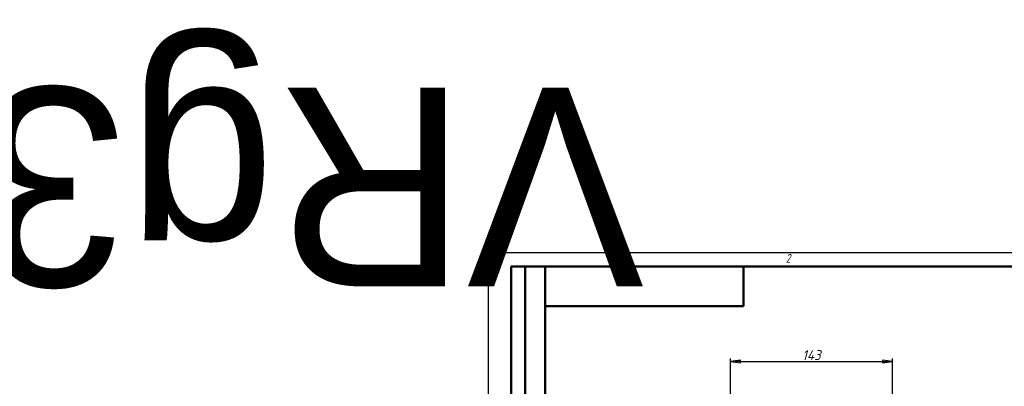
# Model space of a CAD drawing. Header units: millimetres. Extents: x -2152 to 4800, y -270 to 948.
# Tile 7 of 9: x -414 to 455, y 624 to 948. Entities that reach past the tile are written whole.
import ezdxf
from ezdxf.enums import TextEntityAlignment as Align

# ---------------------------------------------------------------- set-up
doc = ezdxf.new("R2018")
doc.units = ezdxf.units.MM
doc.header["$LTSCALE"] = 2.5
for name, color, linetype, lineweight in [('Кромка (ГОСТ)', 7, 'Continuous', 50), ('Обозначение (ГОСТ)', 7, 'Continuous', 25), ('Размер (ГОСТ)', 7, 'Continuous', 25), ('Эскизная геометрия (ГОСТ)', 7, 'Continuous', 50)]:
    doc.layers.add(name, color=color, linetype=linetype, lineweight=lineweight)
doc.styles.add('Альтернативный текст (ГОСТ)', font='arial.ttf', dxfattribs={"width": 0.8})
doc.styles.add('Обычный текст (ГОСТ)', font='GOST Common Italic.ttf')
doc.dimstyles.new('Обычный (ГОСТ)', dxfattribs={"dimscale": 2.5, "dimtxt": 3.5, "dimasz": 3.5, "dimexe": 1, "dimexo": 0, "dimgap": 0.5, "dimtad": 1, "dimtxsty": 'Обычный текст (ГОСТ)', "dimblk": 'Filled-1', "dimcen": 0.09, "dimdle": 15, "dimclrd": 256, "dimclre": 256, "dimclrt": 256, "dimazin": 2, "dimtfac": 0.714286, "dimtdec": 3, "dimtmove": 0, "dimatfit": 3, "dimfxl": 1, "dimtolj": 1, "dimlwd": 25, "dimlwe": 25, "dimarcsym": 0})

# ---------------------------------------------------------------- blocks, each defined once
blk = doc.blocks.new('Рамки ГОСТ - Рамка')
at = {"layer": 'Кромка (ГОСТ)', "lineweight": 25}
for p, q in [((0, 0), (0, 297)), ((0, 297), (420, 297))]:
    blk.add_line(p, q, dxfattribs=at)
at = {"layer": 'Кромка (ГОСТ)'}
for p, q in [((415, 292), (20, 292)), ((20, 292), (20, 5))]:
    blk.add_line(p, q, dxfattribs=at)
at = {"layer": 'Кромка (ГОСТ)', "insert": (105, 296.5), "char_height": 3.17, "width": 5.2328, "attachment_point": 1, "style": 'Альтернативный текст (ГОСТ)'}
blk.add_mtext('\\fGOST Common|b0|i1;{\\H3.1700;2}', dxfattribs=at)
blk = doc.blocks.new('ГОСТ - Доп. графы 2')
at = {"layer": 'Эскизная геометрия (ГОСТ)'}
for p, q in [((-12, 0), (-12, 120)), ((-12, 120), (0, 120)), ((-7, 0), (-7, 120)), ((-12, 60), (0, 60)), ((0, 0), (-12, 0))]:
    blk.add_line(p, q, dxfattribs=at)
at = {"layer": 'Обозначение (ГОСТ)', "lineweight": 30, "flags": 17}
for tag, p in [('Первичная_применяемость', (-3.65, 90.03)), ('Справочный_номер', (-3.55, 30.02))]:
    blk.add_attdef(tag, text='', height=3.17, rotation=90, dxfattribs=at).set_placement(p, align=Align.MIDDLE_CENTER)
blk = doc.blocks.new('ГОСТ - Доп. графы 3')
at = {"layer": 'Эскизная геометрия (ГОСТ)'}
for p, q in [((0, 0), (70, 0)), ((70, 0), (70, -14)), ((70, -14), (0, -14))]:
    blk.add_line(p, q, dxfattribs=at)
at = {"layer": 'Обозначение (ГОСТ)', "lineweight": 30}
blk.add_attdef('ОБОЗНАЧЕНИЕ', text='', height=5, rotation=180, dxfattribs=at).set_placement((34.94, -6.97), align=Align.MIDDLE_CENTER)
blk = doc.blocks.new('Filled-1')
at = {"color": 0}
for p, q in [((0, 0), (-1, 0.143)), ((-1, 0.143), (-1, -0.143)), ((-1, 0), (0, 0)), ((-1, -0.143), (0, 0))]:
    blk.add_line(p, q, dxfattribs=at)
at = {"color": 0, "flags": 128}
blk.add_lwpolyline([(-1, -0.143), (0, 0), (-1, 0.143), (-1, -0.143)], dxfattribs=at)
at = {"color": 0}
blk.add_solid([(-1, -0.143), (0, 0), (-1, 0.143), (-1, -0.143)], dxfattribs=at)
blk = doc.blocks.new('*D15')
at = {"layer": 'Defpoints', "color": 0, "linetype": 'Continuous', "transparency": 16777216}
for p in [(356.59, 646.29), (213.59, 483.79), (356.59, 483.79)]:
    blk.add_point(p, dxfattribs=at)
at = {"layer": 'Размер (ГОСТ)', "linetype": 'Continuous', "lineweight": 25, "transparency": 16777216}
for p, q in [((213.59, 483.79), (213.59, 648.79)), ((222.34, 646.29), (347.84, 646.29)), ((356.59, 483.79), (356.59, 648.79))]:
    blk.add_line(p, q, dxfattribs=at)
at = {"layer": 'Размер (ГОСТ)', "linetype": 'Continuous', "lineweight": 25, "transparency": 16777216, "xscale": 8.75, "yscale": 8.75, "zscale": 8.75, "rotation": 180}
blk.add_blockref('Filled-1', (213.59, 646.29), dxfattribs=at)
at = {"layer": 'Размер (ГОСТ)', "linetype": 'Continuous', "lineweight": 25, "transparency": 16777216, "xscale": 8.75, "yscale": 8.75, "zscale": 8.75}
blk.add_blockref('Filled-1', (356.59, 646.29), dxfattribs=at)
at = {"layer": 'Размер (ГОСТ)', "linetype": 'Continuous', "lineweight": 25, "transparency": 16777216, "insert": (276.91, 656.29), "char_height": 8.75, "attachment_point": 1, "style": 'Обычный текст (ГОСТ)'}
blk.add_mtext('\\A1;143', dxfattribs=at)

msp = doc.modelspace()

# ---------------------------------------------------------------- block references
ref = msp.add_blockref('ГОСТ - Доп. графы 3', (50, 730), dxfattribs=dict(xscale=2.5, yscale=2.5, zscale=2.5))
lines = msp.add_mtext('VRg3M/S-31M-PED-T', dxfattribs={"layer": 'Обозначение (ГОСТ)', "insert": (137.355, 712.581), "char_height": 175.3121, "attachment_point": 1, "rotation": 180})
ref.add_attrib('ОБОЗНАЧЕНИЕ', '', (137.355, 712.581)).embed_mtext(lines)
at = {"xscale": 2.5, "yscale": 2.5, "zscale": 2.5}
for name, p in [('Рамки ГОСТ - Рамка', (0, 0)), ('ГОСТ - Доп. графы 2', (50, 430))]:
    msp.add_blockref(name, p, dxfattribs=at)

# ---------------------------------------------------------------- dimensions: what is measured, and where the dimension line sits
at = {"layer": 'Размер (ГОСТ)', "linetype": 'Continuous', "lineweight": 25}
dim = msp.add_linear_dim(base=(356.588, 646.288), p1=(213.588, 483.788), p2=(356.588, 483.788), dimstyle='Обычный (ГОСТ)', override={"dimgap": 0.5, "dimdec": 2, "dimtol": 0, "dimlim": 0, "dimtp": 0, "dimtm": 0, "dimtdec": 3, "dimtofl": 0, "dimatfit": 1}, dxfattribs=at)
dim.commit()
dim.dimension.update_dxf_attribs({"geometry": '*D15', "text_midpoint": (285.088, 646.288), "dimtype": 160})

doc.saveas('drawing.dxf')
